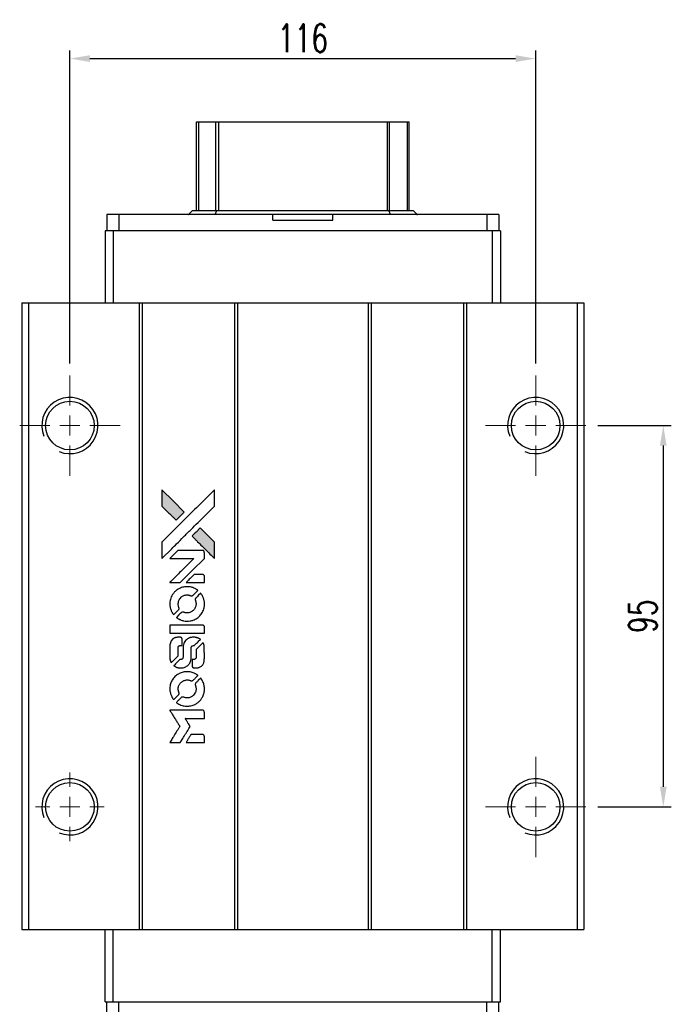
# Model space of a CAD drawing. Header units: millimetres. Extents: x 710 to 1283, y 178 to 676.
# Tile 2 of 3: x 758 to 920, y 431 to 676. Entities that reach past the tile are written whole.
import ezdxf

# ---------------------------------------------------------------- set-up
doc = ezdxf.new("R2010")
doc.units = ezdxf.units.MM
doc.header["$LTSCALE"] = 10
doc.layers.add('DIM', color=4, linetype='Continuous')
doc.styles.add('DIM-7', font='SIMPLEX.shx', dxfattribs={"width": 0.7, "bigfont": 'chineset.shx'})
doc.dimstyles.new('CNS', dxfattribs={"dimtxt": 3.5, "dimasz": 2.5, "dimexe": 1, "dimexo": 1.5, "dimgap": 0.09, "dimtad": 0, "dimdsep": 46, "dimtxsty": 'DIM-7', "dimcen": 0.09, "dimclrd": 1, "dimclre": 1, "dimclrt": 4, "dimadec": 0, "dimazin": 0, "dimtfac": 1, "dimtix": 1, "dimtmove": 2, "dimatfit": 3, "dimfxl": 1, "dimtvp": 0.971429, "dimtolj": 1, "dimarcsym": 0})

# ---------------------------------------------------------------- blocks, each defined once
blk = doc.blocks.new('SW_CENTERMARKSYMBOL_0')
at = {"color": 0, "linetype": 'Continuous', "lineweight": 18}
for p, q in [((0, 5), (0, 12.5)), ((0, 0), (0, 2.5)), ((-5, 0), (-12.5, 0)), ((0, 0), (-2.5, 0)), ((0, 0), (0, -2.5)), ((0, 0), (2.5, 0)), ((5, 0), (12.5, 0)), ((0, -5), (0, -12.5))]:
    blk.add_line(p, q, dxfattribs=at)
blk = doc.blocks.new('SW_CENTERMARKSYMBOL_1')
at = {"color": 0, "linetype": 'Continuous', "lineweight": 18}
for p, q in [((0, 5), (0, 8.55)), ((0, 0), (0, 2.5)), ((-5, 0), (-8.55, 0)), ((0, 0), (-2.5, 0)), ((0, 0), (0, -2.5)), ((0, 0), (2.5, 0)), ((5, 0), (8.55, 0)), ((0, -5), (0, -8.55))]:
    blk.add_line(p, q, dxfattribs=at)
blk = doc.blocks.new('SW_CENTERMARKSYMBOL_2')
at = {"color": 0, "linetype": 'Continuous', "lineweight": 18}
for p, q in [((0, 5), (0, 12.5)), ((0, 0), (0, 2.5)), ((-5, 0), (-12.5, 0)), ((0, 0), (-2.5, 0)), ((0, 0), (0, -2.5)), ((0, 0), (2.5, 0)), ((5, 0), (12.5, 0)), ((0, -5), (0, -12.5))]:
    blk.add_line(p, q, dxfattribs=at)
blk = doc.blocks.new('SW_CENTERMARKSYMBOL_3')
at = {"color": 0, "linetype": 'Continuous', "lineweight": 18}
for p, q in [((0, 5), (0, 12.5)), ((0, 0), (0, 2.5)), ((-5, 0), (-12.5, 0)), ((0, 0), (-2.5, 0)), ((0, 0), (0, -2.5)), ((0, 0), (2.5, 0)), ((5, 0), (12.5, 0)), ((0, -5), (0, -12.5))]:
    blk.add_line(p, q, dxfattribs=at)
blk = doc.blocks.new('*D89')
at = {"layer": 'DEFPOINTS', "color": 0}
for p in [(886.33, 666.51), (770.33, 587.59), (886.33, 587.59)]:
    blk.add_point(p, dxfattribs=at)
at = {"layer": 'DIM', "color": 7, "lineweight": -2}
for p, q in [((770.33, 590.59), (770.33, 668.51)), ((886.33, 590.59), (886.33, 668.51)), ((775.33, 666.51), (881.33, 666.51))]:
    blk.add_line(p, q, dxfattribs=at)
at = {"layer": 'DIM', "color": 7}
for points in [[(775.33, 667.35), (775.33, 665.68), (770.33, 666.51)], [(881.33, 667.35), (881.33, 665.68), (886.33, 666.51)]]:
    blk.add_solid(points, dxfattribs=at)
at = {"layer": 'DIM', "color": 7, "insert": (828.33, 671.61), "char_height": 7, "attachment_point": 5, "style": 'DIM-7'}
blk.add_mtext('\\A1;116', dxfattribs=at)
blk = doc.blocks.new('*D90')
at = {"layer": 'DEFPOINTS', "color": 0}
for p in [(898.83, 575.09), (898.83, 480.09), (918.11, 480.09)]:
    blk.add_point(p, dxfattribs=at)
at = {"layer": 'DIM', "color": 7, "lineweight": -2}
for p, q in [((901.83, 575.09), (920.11, 575.09)), ((918.11, 570.09), (918.11, 485.09)), ((901.83, 480.09), (920.11, 480.09))]:
    blk.add_line(p, q, dxfattribs=at)
at = {"layer": 'DIM', "color": 7}
for points in [[(917.27, 570.09), (918.94, 570.09), (918.11, 575.09)], [(917.27, 485.09), (918.94, 485.09), (918.11, 480.09)]]:
    blk.add_solid(points, dxfattribs=at)
at = {"layer": 'DIM', "color": 7, "insert": (913.01, 527.59), "char_height": 7, "attachment_point": 5, "rotation": 90, "style": 'DIM-7'}
blk.add_mtext('\\A1;95', dxfattribs=at)
blk = doc.blocks.new('LOGO')
at = {"linetype": 'Continuous'}
h = blk.add_hatch(color=22, dxfattribs=at)
h.dxf.hatch_style = 1
h.paths.add_polyline_path([(-607.8, 1821.95), (-607.8, 1819.91), (-607.8, 1817.88), (-606.03, 1816.12, 0.000288), (-605.35, 1815.45, 0.000479), (-604.78, 1814.88, 0.000013), (-604.26, 1814.37, 0.197177), (-604.26, 1814.37, 0.197497), (-604.25, 1814.37, 0.00004), (-603.95, 1814.66, 0.000834), (-603.62, 1814.99, 0.000506), (-603.24, 1815.38), (-602.23, 1816.39), (-605.01, 1819.17)])
h.paths.add_polyline_path([(-598.27, 1812.42), (-599.28, 1811.4, 0.000476), (-599.67, 1811.02, 0.000789), (-599.99, 1810.69, 0.000035), (-600.29, 1810.39, 0.19758), (-600.29, 1810.38, 0.198396), (-600.29, 1810.38, 0.000019), (-599.88, 1809.97, 0.000582), (-599.44, 1809.53, 0.000351), (-598.91, 1809, 0.000108), (-596.67, 1806.77, 0.000692), (-595.54, 1805.64, 0.000077), (-594.75, 1804.87, 0.197527), (-594.72, 1804.85, 0.410181), (-594.71, 1804.87, 0.000493), (-594.71, 1805.28, 0.002424), (-594.7, 1805.86, 0.000529), (-594.7, 1806.85), (-594.7, 1808.85), (-596.48, 1810.63)])
at = {"color": 22}
for points in [[(-606.03, 1816.12, 0.000288), (-605.35, 1815.45, 0.000479), (-604.78, 1814.88, 0.000013), (-604.26, 1814.37, 0.197177), (-604.26, 1814.37, 0.197497), (-604.25, 1814.37, 0.00004), (-603.95, 1814.66, 0.000836), (-603.62, 1814.99, 0.000505), (-603.24, 1815.38), (-602.23, 1816.39), (-605.01, 1819.17), (-607.8, 1821.95), (-607.8, 1819.91), (-607.8, 1817.88)], [(-605.35, 1807.25, -0.000056), (-604.13, 1808.47, -0.000021), (-602.42, 1810.18, -0.000021), (-600.55, 1812.04, -0.000025), (-598.8, 1813.78), (-594.7, 1817.87), (-594.71, 1819.9), (-594.71, 1821.93), (-597.46, 1819.19, 0.000274), (-598.78, 1817.88, 0.000123), (-600.52, 1816.15, 0.000121), (-602.35, 1814.32, 0.000165), (-604.01, 1812.67), (-607.8, 1808.89), (-607.8, 1806.85), (-607.8, 1804.8)], [(-598.91, 1809, 0.000108), (-596.67, 1806.77, 0.000692), (-595.54, 1805.64, 0.000077), (-594.75, 1804.87, 0.197527), (-594.72, 1804.85, 0.410182), (-594.71, 1804.87, 0.000493), (-594.71, 1805.28, 0.002424), (-594.7, 1805.86, 0.000529), (-594.7, 1806.85), (-594.7, 1808.85), (-596.48, 1810.63), (-598.27, 1812.42), (-599.28, 1811.4, 0.000476), (-599.67, 1811.02, 0.000789), (-599.99, 1810.69, 0.000035), (-600.29, 1810.39, 0.19758), (-600.29, 1810.38, 0.198396), (-600.29, 1810.38, 0.000019), (-599.88, 1809.97, 0.000582), (-599.44, 1809.53, 0.000351)], [(-604.56, 1798.79), (-603.25, 1798.79), (-600.24, 1801.8), (-597.22, 1804.82), (-597.23, 1805.67, 0.0008), (-597.23, 1806.21, 0.010795), (-597.24, 1806.4, 0.030495), (-597.25, 1806.51, 0.080372), (-597.28, 1806.59, 0.03816), (-597.32, 1806.66, 0.041799), (-597.38, 1806.72, 0.042486), (-597.44, 1806.77, 0.042078), (-597.51, 1806.81, 0.099276), (-597.62, 1806.83, 0.003302), (-598.04, 1806.84, 0.002586), (-598.77, 1806.84, 0.000204), (-600.72, 1806.84), (-603.84, 1806.83), (-604.85, 1805.83), (-605.85, 1804.82), (-602.84, 1804.81), (-599.84, 1804.8), (-602.81, 1801.85, 0.000253), (-603.95, 1800.71, 0.000412), (-604.92, 1799.75, 0.000041), (-605.79, 1798.88, 0.041338), (-605.82, 1798.84), (-605.86, 1798.79)], [(-599.5, 1798.79), (-597.22, 1798.79), (-597.23, 1799.63), (-597.23, 1800.48), (-597.29, 1800.58, 0.03146), (-597.33, 1800.62, 0.026444), (-597.37, 1800.67, 0.026444), (-597.41, 1800.71, 0.031457), (-597.45, 1800.74), (-597.55, 1800.8), (-598.68, 1800.8), (-599.8, 1800.81), (-600.79, 1799.81, 0.000745), (-601.16, 1799.43, 0.001228), (-601.48, 1799.11, 0.000087), (-601.77, 1798.81, 0.195134), (-601.77, 1798.8, 0.412117), (-601.76, 1798.79, 0.000048), (-601.1, 1798.79, 0.00109), (-600.37, 1798.79, 0.000653)], [(-605.79, 1793.02, 0.023681), (-605.74, 1792.66, 0.022402), (-605.65, 1792.31, 0.021929), (-605.53, 1791.95, 0.020503), (-605.37, 1791.6, 0.013745), (-605.27, 1791.4, 0.009767), (-605.14, 1791.18, 0.009658), (-605.01, 1790.99, 0.027804), (-604.91, 1790.86), (-604.87, 1790.81), (-604.24, 1791.44, 0.002053), (-603.94, 1791.74, 0.006738), (-603.74, 1791.95, 0.007826), (-603.61, 1792.09, 0.063909), (-603.56, 1792.16, 0.061532), (-603.52, 1792.28, 0.068674), (-603.51, 1792.39, 0.052072), (-603.54, 1792.53, 0.019648), (-603.59, 1792.72, -0.018366), (-603.67, 1792.94, -0.0288), (-603.71, 1793.14, -0.029061), (-603.73, 1793.34, -0.019155), (-603.73, 1793.58, -0.053809), (-603.65, 1794.08, -0.058833), (-603.47, 1794.54, -0.058566), (-603.19, 1794.95, -0.052525), (-602.81, 1795.3, -0.044733), (-602.49, 1795.5, -0.040573), (-602.13, 1795.64, -0.041123), (-601.75, 1795.72, -0.04951), (-601.39, 1795.73, -0.017369), (-601.22, 1795.72, -0.024255), (-601.07, 1795.69, -0.023787), (-600.93, 1795.65, -0.015798), (-600.76, 1795.59, 0.010631), (-600.65, 1795.54, 0.033653), (-600.58, 1795.52, 0.037806), (-600.51, 1795.51, 0.016307), (-600.42, 1795.51, 0.068179), (-600.24, 1795.54, 0.095747), (-600.09, 1795.61, 0.033418), (-599.9, 1795.78, 0.002133), (-599.36, 1796.33, 0.001452), (-599.06, 1796.64, 0.012393), (-598.94, 1796.78, 0.020479), (-598.87, 1796.86, 0.344362), (-598.87, 1796.9, 0.074287), (-598.94, 1796.96, 0.005454), (-599.17, 1797.11, 0.008391), (-599.42, 1797.26, 0.017097), (-599.62, 1797.36, 0.027375), (-600.02, 1797.54, 0.02835), (-600.44, 1797.66, 0.027723), (-600.88, 1797.74, 0.023913), (-601.35, 1797.78, 0.027047), (-601.91, 1797.76, 0.031685), (-602.44, 1797.69, 0.032425), (-602.94, 1797.55, 0.031013), (-603.43, 1797.34, 0.037914), (-604.01, 1797, 0.040153), (-604.52, 1796.58, 0.039834), (-604.95, 1796.08, 0.036173), (-605.32, 1795.5, 0.040752), (-605.57, 1794.93, 0.035885), (-605.74, 1794.31, 0.035491), (-605.81, 1793.66, 0.037615)], [(-604.04, 1790.01, 0.018008), (-603.86, 1789.88, 0.009842), (-603.62, 1789.75, 0.009807), (-603.38, 1789.62, 0.015716), (-603.16, 1789.52, 0.048467), (-602.39, 1789.28, 0.045841), (-601.58, 1789.19, 0.046006), (-600.76, 1789.24, 0.049638), (-599.99, 1789.44, 0.064819), (-598.99, 1789.97, 0.06695), (-598.17, 1790.74, 0.066691), (-597.58, 1791.69, 0.063505), (-597.25, 1792.79, 0.03135), (-597.22, 1793.07, 0.010439), (-597.21, 1793.48, 0.010391), (-597.22, 1793.89, 0.032408), (-597.25, 1794.17, 0.015696), (-597.32, 1794.49, 0.018095), (-597.4, 1794.8, 0.018551), (-597.51, 1795.09, 0.018352), (-597.63, 1795.37, 0.015568), (-597.73, 1795.56, 0.009832), (-597.86, 1795.77, 0.009795), (-597.98, 1795.97, 0.023727), (-598.09, 1796.11), (-598.14, 1796.16), (-598.76, 1795.55, 0.001528), (-599.11, 1795.2, 0.010022), (-599.29, 1795.02, 0.019586), (-599.39, 1794.9, 0.061865), (-599.44, 1794.81, 0.055054), (-599.48, 1794.68, 0.061607), (-599.49, 1794.55, 0.048725), (-599.47, 1794.39, 0.020221), (-599.41, 1794.19, -0.017722), (-599.35, 1793.97, -0.02685), (-599.31, 1793.77, -0.02759), (-599.29, 1793.58, -0.020233), (-599.29, 1793.36, -0.04793), (-599.35, 1792.95, -0.048386), (-599.49, 1792.56, -0.047866), (-599.7, 1792.2, -0.044964), (-599.98, 1791.87, -0.04333), (-600.32, 1791.6, -0.050921), (-600.68, 1791.41, -0.051473), (-601.07, 1791.29, -0.0459), (-601.49, 1791.25, -0.019014), (-601.69, 1791.26, -0.024114), (-601.88, 1791.29, -0.025081), (-602.06, 1791.33, -0.023892), (-602.23, 1791.38, 0.008624), (-602.37, 1791.43, 0.026486), (-602.46, 1791.46, 0.035074), (-602.55, 1791.47, 0.02756), (-602.64, 1791.48, 0.087163), (-602.78, 1791.45, 0.073291), (-602.92, 1791.37, 0.028074), (-603.11, 1791.2, 0.002594), (-603.56, 1790.76), (-604.2, 1790.12)], [(-601.53, 1786.17), (-597.23, 1786.18), (-597.23, 1787.02), (-597.23, 1787.86), (-597.29, 1787.96, 0.071429), (-597.34, 1788.04, 0.054799), (-597.43, 1788.12, 0.053585), (-597.53, 1788.17, 0.060698), (-597.64, 1788.2, 0.033975), (-597.81, 1788.21), (-600, 1788.21, 0.000726), (-602.13, 1788.21, 0.001084), (-604, 1788.2), (-605.82, 1788.18), (-605.82, 1787.18), (-605.82, 1786.17)], [(-605.8, 1779.89, 0.018538), (-605.79, 1779.76, 0.010695), (-605.76, 1779.6, 0.01068), (-605.72, 1779.45, 0.017678), (-605.68, 1779.32, 0.013849), (-605.63, 1779.18, 0.011814), (-605.57, 1779.03, 0.004513), (-605.5, 1778.89, 0.290035), (-605.48, 1778.88, 0.196418), (-605.47, 1778.88, 0.000124), (-605.22, 1779.13, 0.001477), (-604.94, 1779.4, 0.000898), (-604.61, 1779.73), (-603.75, 1780.59), (-603.75, 1781.66, -0.001471), (-603.74, 1782.47, -0.028714), (-603.73, 1782.72, -0.097073), (-603.68, 1782.86, -0.084199), (-603.58, 1782.98, -0.042698), (-603.51, 1783.04, -0.053912), (-603.43, 1783.07, -0.051004), (-603.34, 1783.1, -0.032967), (-603.23, 1783.1, 0.00807), (-603.17, 1783.1, 0.003023), (-603.1, 1783.11, 0.002994), (-603.01, 1783.11, 0.003629), (-602.94, 1783.12), (-602.75, 1783.13), (-602.75, 1783.95, 0.001618), (-602.75, 1784.34, 0.005206), (-602.76, 1784.6, 0.00535), (-602.76, 1784.78, 0.060675), (-602.78, 1784.85, 0.048484), (-602.79, 1784.89, 0.02389), (-602.82, 1784.94, 0.022812), (-602.85, 1784.99, 0.02462), (-602.89, 1785.03, 0.061781), (-603, 1785.11, 0.080179), (-603.11, 1785.16, 0.048561), (-603.27, 1785.18, 0.010021), (-603.55, 1785.19, 0.016602), (-603.93, 1785.17, 0.031409), (-604.24, 1785.13, 0.036474), (-604.51, 1785.06, 0.03439), (-604.76, 1784.95, 0.065928), (-605.17, 1784.67, 0.069066), (-605.48, 1784.29, 0.065697), (-605.69, 1783.83, 0.051559), (-605.8, 1783.29, 0.020904), (-605.81, 1783, 0.000451), (-605.81, 1781.58, 0.000419), (-605.81, 1780.16, 0.022759)], [(-604.69, 1778.01, 0.023289), (-604.49, 1777.88, 0.026845), (-604.28, 1777.77, 0.026047), (-604.06, 1777.69, 0.019751), (-603.81, 1777.62, 0.013249), (-603.66, 1777.59, 0.025169), (-603.55, 1777.57, 0.016532), (-603.4, 1777.57, 0.002937), (-603.13, 1777.57, 0.003317), (-602.89, 1777.57, 0.011808), (-602.74, 1777.57, 0.01777), (-602.62, 1777.58, 0.021476), (-602.51, 1777.6, 0.04325), (-602.06, 1777.74, 0.045753), (-601.64, 1777.96, 0.04649), (-601.28, 1778.25, 0.047672), (-600.98, 1778.59, 0.025315), (-600.88, 1778.74, 0.015208), (-600.78, 1778.92, 0.01512), (-600.69, 1779.12, 0.022488), (-600.63, 1779.29, 0.027857), (-600.56, 1779.56, 0.034138), (-600.52, 1779.82, 0.014286), (-600.51, 1780.22, 0.00124), (-600.51, 1781.22, -0.00103), (-600.51, 1781.84, -0.002552), (-600.5, 1782.29, -0.001594), (-600.5, 1782.63, -0.047676), (-600.49, 1782.72, -0.085307), (-600.43, 1782.87, -0.097789), (-600.32, 1782.98, -0.085947), (-600.17, 1783.06, -0.051339), (-599.97, 1783.1, 0.014634), (-599.9, 1783.1, 0.015028), (-599.84, 1783.11, 0.014927), (-599.78, 1783.13, 0.059415), (-599.75, 1783.14, 0.070595), (-599.68, 1783.19, 0.00028), (-598.96, 1783.9, 0.000111), (-598.22, 1784.63, 0.200239), (-598.21, 1784.67, 0.268906), (-598.22, 1784.69, 0.001866), (-598.39, 1784.79, 0.007532), (-598.57, 1784.88, 0.017818), (-598.7, 1784.94, 0.013256), (-598.84, 1785, 0.011636), (-598.99, 1785.05, 0.011528), (-599.15, 1785.1, 0.012303), (-599.31, 1785.14, 0.0423), (-599.55, 1785.17, 0.013657), (-599.92, 1785.18, 0.013857), (-600.28, 1785.17, 0.037428), (-600.54, 1785.13, 0.014927), (-600.72, 1785.09, 0.0122), (-600.9, 1785.03, 0.012518), (-601.07, 1784.97, 0.023062), (-601.2, 1784.91, 0.065961), (-601.68, 1784.58, 0.06055), (-602.08, 1784.13, 0.059676), (-602.37, 1783.59, 0.060497), (-602.51, 1783, 0.025683), (-602.52, 1782.88, 0.001528), (-602.53, 1782.5, 0.002124), (-602.53, 1782.01, 0.001173), (-602.53, 1781.43, -0.000809), (-602.53, 1780.39, -0.017164), (-602.55, 1780.09, -0.063931), (-602.58, 1779.93, -0.108429), (-602.65, 1779.81, -0.052941), (-602.73, 1779.74, -0.063675), (-602.81, 1779.7, -0.050562), (-602.92, 1779.67, -0.020337), (-603.07, 1779.66, 0.009897), (-603.17, 1779.65, 0.016482), (-603.24, 1779.64, 0.019019), (-603.31, 1779.63, 0.06043), (-603.35, 1779.61, 0.076267), (-603.44, 1779.55, 0.00054), (-604.1, 1778.87, 0.000307), (-604.78, 1778.18, 0.142594), (-604.81, 1778.13, 0.232419), (-604.81, 1778.11, 0.022995), (-604.78, 1778.08, 0.024627), (-604.74, 1778.05, 0.015407)], [(-600.25, 1777.9, 0.065483), (-600.2, 1777.8, 0.053271), (-600.12, 1777.71, 0.052018), (-600.03, 1777.63, 0.0556), (-599.92, 1777.58, 0.036839), (-599.85, 1777.56, 0.026922), (-599.77, 1777.55, 0.016905), (-599.67, 1777.55, 0.004317), (-599.49, 1777.55, 0.016369), (-599.12, 1777.56, 0.029936), (-598.82, 1777.6, 0.03418), (-598.55, 1777.67, 0.031327), (-598.29, 1777.78, 0.046935), (-597.97, 1777.97, 0.054053), (-597.71, 1778.21, 0.053701), (-597.51, 1778.5, 0.045364), (-597.36, 1778.85, 0.032479), (-597.28, 1779.16, 0.03386), (-597.24, 1779.47, 0.013578), (-597.23, 1779.96, 0.001155), (-597.23, 1781.21, 0.000413), (-597.24, 1782.29, 0.005008), (-597.24, 1782.7, 0.013199), (-597.25, 1782.94, 0.033956), (-597.28, 1783.1, 0.013909), (-597.32, 1783.28, 0.010864), (-597.38, 1783.46, 0.010938), (-597.44, 1783.63, 0.028702), (-597.49, 1783.75), (-597.53, 1783.84), (-598.41, 1782.98), (-599.29, 1782.11), (-599.29, 1781.1, -0.001504), (-599.29, 1780.67, -0.00328), (-599.29, 1780.34, -0.001901), (-599.3, 1780.08, -0.061333), (-599.31, 1780.01, -0.063621), (-599.35, 1779.93, -0.048633), (-599.41, 1779.84, -0.046769), (-599.48, 1779.77, -0.047961), (-599.58, 1779.71, -0.02678), (-599.65, 1779.67, -0.050957), (-599.72, 1779.66, -0.029398), (-599.81, 1779.65, -0.00401), (-599.99, 1779.64), (-600.29, 1779.63), (-600.29, 1778.82, 0.001061), (-600.29, 1778.33, 0.009147), (-600.28, 1778.12, 0.020721), (-600.27, 1777.99, 0.051619)], [(-605.79, 1771.86, 0.024131), (-605.74, 1771.49, 0.022344), (-605.64, 1771.12, 0.021883), (-605.52, 1770.75, 0.020884), (-605.36, 1770.39, 0.010669), (-605.25, 1770.18, 0.010389), (-605.13, 1769.98, 0.010913), (-605.01, 1769.8, 0.022227), (-604.92, 1769.66), (-604.88, 1769.61), (-604.24, 1770.26, 0.002452), (-603.99, 1770.52, 0.003628), (-603.77, 1770.74, 0.001662), (-603.59, 1770.94, 0.070159), (-603.56, 1770.99, 0.047671), (-603.55, 1771.02, 0.018624), (-603.53, 1771.08, 0.017921), (-603.52, 1771.14, 0.018804), (-603.52, 1771.2, 0.018255), (-603.52, 1771.28, 0.041312), (-603.52, 1771.34, 0.037164), (-603.54, 1771.4, 0.012342), (-603.57, 1771.49, -0.015101), (-603.65, 1771.71, -0.035998), (-603.7, 1771.88, -0.033244), (-603.72, 1772.06, -0.011249), (-603.72, 1772.32, -0.004059), (-603.72, 1772.53, -0.019693), (-603.71, 1772.65, -0.027943), (-603.7, 1772.75, -0.014411), (-603.67, 1772.87, -0.033089), (-603.57, 1773.16, -0.033887), (-603.43, 1773.44, -0.034021), (-603.26, 1773.69, -0.033942), (-603.06, 1773.91, -0.02816), (-602.82, 1774.12, -0.035032), (-602.58, 1774.27, -0.035269), (-602.33, 1774.4, -0.029196), (-602.04, 1774.49, -0.037862), (-601.7, 1774.55, -0.043657), (-601.38, 1774.56, -0.043064), (-601.06, 1774.51, -0.035184), (-600.73, 1774.4, 0.033699), (-600.57, 1774.35, 0.052815), (-600.43, 1774.33, 0.059167), (-600.3, 1774.34, 0.058972), (-600.17, 1774.38, 0.059208), (-600.08, 1774.44, 0.021125), (-599.95, 1774.55, 0.008691), (-599.75, 1774.74, 0.000851), (-599.28, 1775.23, 0.001873), (-599.04, 1775.47, 0.013884), (-598.92, 1775.6, 0.022355), (-598.86, 1775.67, 0.341453), (-598.87, 1775.7, 0.073011), (-598.93, 1775.76, 0.004587), (-599.16, 1775.91, 0.00748), (-599.4, 1776.06, 0.016837), (-599.58, 1776.16, 0.028606), (-600.03, 1776.36, 0.031352), (-600.48, 1776.49, 0.031004), (-600.96, 1776.57, 0.0268), (-601.46, 1776.6, 0.026698), (-601.99, 1776.57, 0.03002), (-602.5, 1776.49, 0.030357), (-602.99, 1776.34, 0.028554), (-603.46, 1776.14, 0.062944), (-604.35, 1775.55, 0.062206), (-605.06, 1774.76, 0.062448), (-605.56, 1773.81, 0.064355), (-605.8, 1772.79, 0.017377), (-605.81, 1772.59, 0.008369), (-605.81, 1772.32, 0.008367), (-605.81, 1772.06, 0.01757)], [(-604.05, 1768.83, 0.064158), (-603.05, 1768.3, 0.06356), (-601.95, 1768.03, 0.064004), (-600.83, 1768.06, 0.066747), (-599.76, 1768.36, 0.04321), (-599.1, 1768.73, 0.044737), (-598.51, 1769.2, 0.044901), (-598.02, 1769.76, 0.044184), (-597.64, 1770.41, 0.026293), (-597.43, 1770.9, 0.033344), (-597.3, 1771.37, 0.033227), (-597.22, 1771.86, 0.025815), (-597.21, 1772.4, 0.023119), (-597.25, 1772.91, 0.031044), (-597.33, 1773.37, 0.031337), (-597.47, 1773.81, 0.024258), (-597.67, 1774.27, 0.015622), (-597.76, 1774.43, 0.008495), (-597.88, 1774.63, 0.008415), (-598, 1774.81, 0.020814), (-598.09, 1774.94), (-598.14, 1775), (-598.76, 1774.38, 0.002843), (-599.23, 1773.92, 0.033917), (-599.39, 1773.73, 0.087906), (-599.46, 1773.58, 0.073302), (-599.49, 1773.42, 0.022047), (-599.48, 1773.33, 0.026465), (-599.47, 1773.26, 0.022233), (-599.45, 1773.17, 0.009985), (-599.42, 1773.06, -0.039011), (-599.32, 1772.66, -0.044398), (-599.29, 1772.27, -0.045096), (-599.33, 1771.89, -0.04265), (-599.43, 1771.51, -0.071154), (-599.73, 1770.97, -0.068827), (-600.17, 1770.53, -0.068713), (-600.71, 1770.23, -0.070507), (-601.3, 1770.08, -0.028605), (-601.56, 1770.07, -0.031418), (-601.81, 1770.1, -0.031044), (-602.05, 1770.15, -0.02668), (-602.3, 1770.23, 0.038913), (-602.45, 1770.28, 0.043732), (-602.6, 1770.3, 0.047754), (-602.73, 1770.29, 0.075756), (-602.84, 1770.26, 0.07294), (-602.9, 1770.22, 0.003456), (-603.07, 1770.06, 0.005023), (-603.29, 1769.85, 0.002422), (-603.56, 1769.59, 0.000819), (-603.8, 1769.34, 0.001349), (-604.01, 1769.14, 0.0001), (-604.19, 1768.95, 0.205335), (-604.19, 1768.94, 0.219821), (-604.19, 1768.94, 0.002494), (-604.15, 1768.9, 0.007089), (-604.1, 1768.87, 0.004494)], [(-604.54, 1758.93), (-603.24, 1758.93), (-603.02, 1759.28, -0.000297), (-602.89, 1759.5, -0.000037), (-602.6, 1759.98, -0.000043), (-602.25, 1760.54, -0.000036), (-601.88, 1761.14, 0.000044), (-601.52, 1761.73, 0.000063), (-601.2, 1762.25, 0.000035), (-600.93, 1762.69, 0.0009), (-600.86, 1762.82), (-600.75, 1762.99), (-600.89, 1763.22, 0.001175), (-600.97, 1763.35, 0.000208), (-601.13, 1763.59, 0.000225), (-601.31, 1763.88, 0.000203), (-601.49, 1764.18, -0.000711), (-601.67, 1764.46, -0.001119), (-601.82, 1764.71, -0.000263), (-601.95, 1764.92, -0.04589), (-601.96, 1764.94, -0.519312), (-601.95, 1764.97, -0.001914), (-601.6, 1764.97, -0.003124), (-601.03, 1764.98, -0.000285), (-599.6, 1764.98), (-597.22, 1764.98), (-597.22, 1765.81, 0.001727), (-597.23, 1766.4, 0.025279), (-597.24, 1766.61, 0.073886), (-597.27, 1766.73, 0.07426), (-597.34, 1766.84, 0.03264), (-597.36, 1766.87, 0.01784), (-597.4, 1766.9, 0.017712), (-597.44, 1766.92, 0.026854), (-597.47, 1766.95), (-597.55, 1766.99), (-601.7, 1766.99), (-605.84, 1767), (-605.81, 1766.95, -0.004595), (-605.79, 1766.92, -0.00016), (-605.71, 1766.8, -0.000298), (-605.62, 1766.65, -0.000208), (-605.52, 1766.48, 0.000986), (-605.21, 1765.99, 0.00025), (-604.71, 1765.18, 0.000268), (-604.17, 1764.33, 0.000436), (-603.72, 1763.61, -0.002932), (-603.57, 1763.37, -0.004718), (-603.45, 1763.16, -0.001113), (-603.34, 1762.98, -0.227179), (-603.34, 1762.96, -0.045982), (-603.35, 1762.94, -0.000145), (-603.5, 1762.7, -0.000825), (-603.67, 1762.43, -0.000517), (-603.87, 1762.11, 0.000056), (-604.55, 1761.01, 0.000289), (-604.92, 1760.41, 0.000481), (-605.2, 1759.96, 0.000418), (-605.49, 1759.48), (-605.83, 1758.93)], [(-599.51, 1758.93), (-597.22, 1758.93), (-597.22, 1759.76, 0.000842), (-597.23, 1760.29, 0.010591), (-597.23, 1760.49, 0.028995), (-597.24, 1760.6, 0.069543), (-597.27, 1760.68, 0.051063), (-597.31, 1760.75, 0.039932), (-597.37, 1760.82, 0.039414), (-597.45, 1760.88, 0.045845), (-597.52, 1760.93, 0.094811), (-597.6, 1760.95, 0.007124), (-597.83, 1760.96, 0.004713), (-598.21, 1760.96, 0.000534), (-599.08, 1760.96), (-600.56, 1760.96), (-600.69, 1760.75, 0.000828), (-601.06, 1760.14, 0.000879), (-601.43, 1759.54, 0.000048), (-601.79, 1758.95, 0.137596), (-601.79, 1758.94, 0.413028), (-601.79, 1758.93, 0.000016), (-601.12, 1758.93, 0.000623), (-600.38, 1758.93, 0.000374)]]:
    blk.add_lwpolyline(points, format="xyb", close=True, dxfattribs=at)

msp = doc.modelspace()

# ---------------------------------------------------------------- linework, layer by layer
at = {"color": 7, "linetype": 'Continuous', "lineweight": 25}
for p, q in [((801.834, 628.638), (801.834, 650.725)), ((801.834, 650.725), (802.477, 650.725)), ((802.477, 650.725), (806.701, 650.725)), ((802.477, 628.638), (802.477, 650.725)), ((806.701, 650.725), (807.448, 650.725)), ((806.701, 628.638), (806.701, 650.725)), ((807.448, 650.725), (849.456, 650.725)), ((807.448, 628.638), (807.448, 650.725)), ((849.456, 650.725), (849.955, 650.725)), ((849.456, 628.638), (849.456, 650.725)), ((849.955, 650.725), (854.386, 650.725)), ((849.955, 628.638), (849.955, 650.725)), ((854.386, 650.725), (854.834, 650.725)), ((854.386, 628.638), (854.386, 650.725)), ((854.834, 628.638), (854.834, 650.725)), ((799.834, 627.638), (800.834, 628.638)), ((800.834, 628.638), (806.919, 628.638)), ((806.505, 627.638), (806.919, 628.638)), ((806.919, 628.638), (849.747, 628.638)), ((850.161, 627.638), (849.747, 628.638)), ((849.747, 628.638), (855.834, 628.638)), ((856.834, 627.638), (855.834, 628.638)), ((779.534, 627.638), (779.534, 623.638)), ((782.534, 627.638), (779.534, 627.638)), ((782.534, 627.638), (782.534, 623.638)), ((820.834, 627.638), (782.534, 627.638)), ((799.807, 627.638), (799.9, 627.704)), ((820.834, 626.288), (820.834, 627.638)), ((835.834, 627.638), (820.834, 627.638)), ((820.834, 626.288), (835.834, 626.288)), ((835.834, 626.288), (835.834, 627.638)), ((874.134, 627.638), (835.834, 627.638)), ((856.768, 627.704), (856.861, 627.638)), ((874.134, 627.638), (874.134, 623.638)), ((877.134, 627.638), (874.134, 627.638)), ((877.134, 627.638), (877.134, 623.638)), ((779.134, 623.638), (779.134, 605.638)), ((781.133, 623.638), (779.134, 623.638)), ((781.133, 623.638), (781.133, 605.638)), ((875.535, 623.638), (781.133, 623.638)), ((875.535, 623.638), (875.535, 605.638)), ((877.534, 623.638), (875.535, 623.638)), ((877.534, 623.638), (877.534, 605.638)), ((758.334, 605.638), (758.334, 449.538)), ((758.334, 605.638), (759.986, 605.638)), ((759.986, 605.638), (759.986, 449.538)), ((759.986, 605.638), (787.584, 605.638)), ((787.584, 605.638), (787.584, 449.538)), ((787.584, 605.638), (788.334, 605.638)), ((788.334, 605.638), (788.334, 449.538)), ((788.334, 605.638), (811.334, 605.638)), ((811.334, 605.638), (811.334, 449.538)), ((811.334, 605.638), (812.084, 605.638)), ((812.084, 605.638), (812.084, 449.538)), ((812.084, 605.638), (844.584, 605.638)), ((844.584, 605.638), (844.584, 449.538)), ((844.584, 605.638), (845.334, 605.638)), ((845.334, 605.638), (845.334, 449.538)), ((845.334, 605.638), (868.334, 605.638)), ((868.334, 605.638), (868.334, 449.538)), ((868.334, 605.638), (869.084, 605.638)), ((869.084, 605.638), (869.084, 449.538)), ((869.084, 605.638), (896.684, 605.638)), ((896.684, 605.638), (896.684, 449.538)), ((896.684, 605.638), (898.334, 605.638)), ((898.334, 605.638), (898.334, 449.538)), ((758.334, 449.538), (759.986, 449.538)), ((759.986, 449.538), (787.584, 449.538)), ((779.134, 431.538), (779.134, 449.538)), ((781.133, 431.538), (781.133, 449.538)), ((787.584, 449.538), (788.334, 449.538)), ((788.334, 449.538), (811.334, 449.538)), ((811.334, 449.538), (812.084, 449.538)), ((812.084, 449.538), (844.584, 449.538)), ((844.584, 449.538), (845.334, 449.538)), ((845.334, 449.538), (868.334, 449.538)), ((868.334, 449.538), (869.084, 449.538)), ((869.084, 449.538), (896.684, 449.538)), ((875.535, 431.538), (875.535, 449.538)), ((877.534, 431.538), (877.534, 449.538)), ((896.684, 449.538), (898.334, 449.538)), ((779.134, 431.538), (781.133, 431.538)), ((779.534, 427.538), (779.534, 431.538)), ((781.133, 431.538), (875.535, 431.538)), ((782.534, 427.538), (782.534, 431.538)), ((874.134, 427.538), (874.134, 431.538)), ((875.535, 431.538), (877.534, 431.538)), ((877.134, 427.538), (877.134, 431.538))]:
    msp.add_line(p, q, dxfattribs=at)
for centre in [(770.334, 575.088), (886.334, 575.088), (770.334, 480.088), (886.334, 480.088)]:
    msp.add_circle(centre, 6.05, dxfattribs=at)
for centre in [(770.334, 575.088), (886.334, 575.088), (770.334, 480.088), (886.334, 480.088)]:
    msp.add_arc(centre, 7, 247.5, 202.5)

# ---------------------------------------------------------------- block references
at = {"color": 7, "linetype": 'Continuous', "lineweight": 0}
for name, p in [('SW_CENTERMARKSYMBOL_0', (770.334, 575.088)), ('SW_CENTERMARKSYMBOL_2', (886.334, 575.088)), ('SW_CENTERMARKSYMBOL_3', (886.334, 480.088)), ('SW_CENTERMARKSYMBOL_1', (770.334, 480.088))]:
    msp.add_blockref(name, p, dxfattribs=at)
at = {"layer": 'DIM'}
msp.add_blockref('LOGO', (1401.045, -1262.839), dxfattribs=at)

# ---------------------------------------------------------------- dimensions: what is measured, and where the dimension line sits
at = {"layer": 'DIM', "color": 7}
dim = msp.add_linear_dim(base=(886.334, 666.512), p1=(770.334, 587.588), p2=(886.334, 587.588), dimstyle='CNS', override={"dimscale": 2, "dimgap": 0.8, "dimtad": 1, "dimclrd": 7, "dimclre": 7, "dimclrt": 7, "dimadec": 2, "dimazin": 2, "dimtmove": 1}, dxfattribs=at)
dim.commit()
dim.dimension.update_dxf_attribs({"geometry": '*D89', "text_midpoint": (828.334, 671.612)})
dim = msp.add_linear_dim(base=(918.106, 480.088), p1=(898.834, 575.088), p2=(898.834, 480.088), angle=90, dimstyle='CNS', override={"dimscale": 2, "dimgap": 0.8, "dimtad": 1, "dimclrd": 7, "dimclre": 7, "dimclrt": 7, "dimadec": 2, "dimazin": 2, "dimtmove": 1}, dxfattribs=at)
dim.commit()
dim.dimension.update_dxf_attribs({"geometry": '*D90', "text_midpoint": (913.006, 527.588)})

doc.saveas('drawing.dxf')
